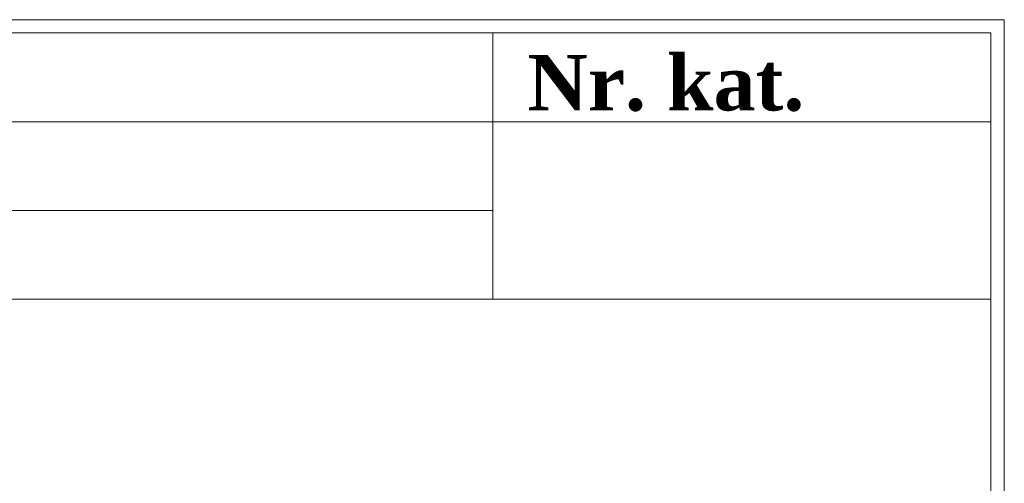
# Model space of a CAD drawing. Header units: centimetres. Extents: x -4572 to 125430, y -27163 to 73697.
# Tile 40 of 44: x 104401 to 105364, y -17004 to -16550. Entities that reach past the tile are written whole.
import ezdxf

# ---------------------------------------------------------------- set-up
doc = ezdxf.new("R2010")
doc.units = ezdxf.units.CM
doc.header["$MEASUREMENT"] = 0
doc.styles.get("Standard").update_dxf_attribs({"font": 'ARIAL.TTF'})

msp = doc.modelspace()

# ---------------------------------------------------------------- linework, layer by layer
at = {"lineweight": 0}
for p, q in [((105351.21, -16562.94, 1125), (102641.2, -16562.94, 1125)), ((105220.92, -16562.94, 1125), (102641.2, -16562.94, 1125)), ((105073.02, -16562.94, 1125), (105007.88, -16562.94, 1125)), ((105073.02, -16562.94, 1125), (105033.93, -16562.94, 1125)), ((105073.02, -16562.94, 1125), (105059.99, -16562.94, 1125)), ((105220.92, -16562.94, 1125), (105155.77, -16562.94, 1125)), ((105351.21, -16562.94, 1125), (105220.92, -16562.94, 1125)), ((105351.21, -20171.95, 1125), (105351.21, -16562.94, 1125)), ((103128.4, -16649.79, 1125), (105351.21, -16649.79, 1125)), ((103128.4, -16736.65, 1125), (104864, -16736.65, 1125)), ((102641.2, -16823.51, 1125), (105351.21, -16823.51, 1125))]:
    msp.add_line(p, q, dxfattribs=at)
at = {"lineweight": 0, "elevation": 1125}
for points in [[(102628.17, -16549.92), (102628.17, -20184.98), (105364.24, -20184.98), (105364.24, -16549.92)], [(104864, -16562.94), (105351.21, -16562.94), (105351.21, -16823.51), (104864, -16823.51)], [(104864, -16562.94), (105351.21, -16562.94), (105351.21, -16823.51), (104864, -16823.51)], [(104864, -16562.94), (105351.21, -16562.94), (105351.21, -16823.51), (104864, -16823.51)]]:
    msp.add_lwpolyline(points, close=True, dxfattribs=at)

# ---------------------------------------------------------------- texts
at = {"lineweight": 0, "insert": (104897.67, -16584.45, 1125), "char_height": 54.2871, "width": 912.5736, "attachment_point": 1}
msp.add_mtext('{\\fTimes New Roman|b1|i0|c238|p18;Nr. kat. }', dxfattribs=at)

doc.saveas('drawing.dxf')
